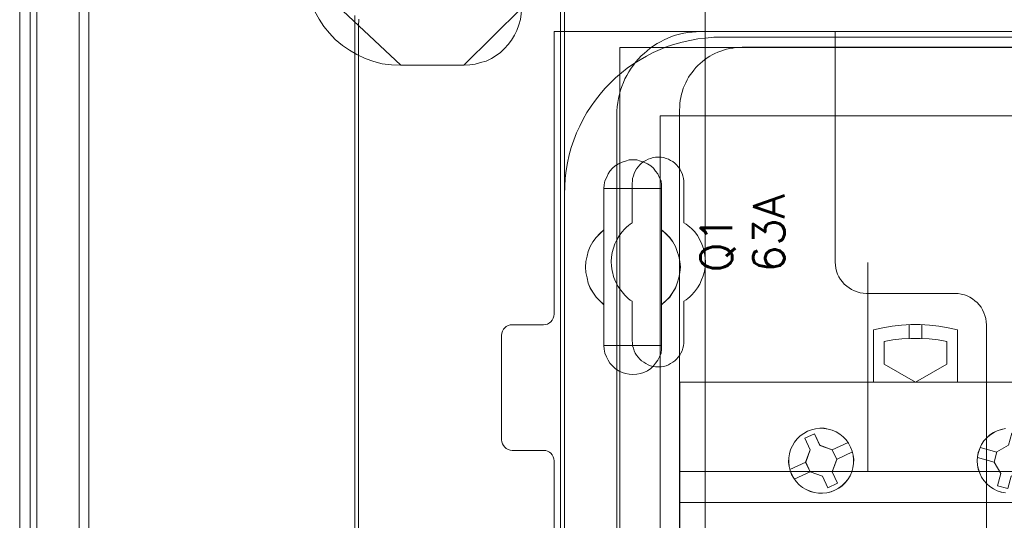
# Model space of a CAD drawing. Header units: millimetres. Extents: x 12819 to 17524, y -4386 to -1138.
# Tile 37 of 94: x 13061.84 to 13071.24, y -4196.23 to -4191.45. Entities that reach past the tile are written whole.
import ezdxf

# ---------------------------------------------------------------- set-up
doc = ezdxf.new("R2010")
doc.units = ezdxf.units.MM
doc.layers.get('0').update_dxf_attribs({"lineweight": 15})
for name, color, linetype, lineweight in [('30', 7, 'Continuous', 15), ('45', 7, 'Continuous', 15), ('5', 7, 'Continuous', 15), ('50', 7, 'Continuous', 15), ('60', 7, 'Continuous', 15)]:
    doc.layers.add(name, color=color, linetype=linetype, lineweight=lineweight)
doc.styles.get("Standard").update_dxf_attribs({"font": 'romans.shx', "width": 0.7, "oblique": 15})

# ---------------------------------------------------------------- blocks, each defined once
blk = doc.blocks.new('*U361')
at = {"layer": '5', "color": 7}
for points in [[(0, -20.806875), (0, -801.193125)], [(4.691526, -801.191862), (4.691526, -20.805885)], [(4.691526, -20.805885), (4.691526, -801.191862)], [(27.581393, -84.306905), (28.045406, -85.026183), (28.560976, -85.642706), (29.128103, -86.25923), (29.798343, -86.824377), (30.468584, -87.28677), (31.190381, -87.697786), (31.963736, -88.057425), (32.788648, -88.365687), (33.613559, -88.571195), (34.490028, -88.673949), (35.366496, -88.725326), (41.398662, -88.725326), (41.965789, -88.673949), (42.481359, -88.622572), (42.996928, -88.468441), (43.512498, -88.31431), (44.028068, -88.057425), (44.492081, -87.80054), (44.904536, -87.492278), (45.265435, -87.132639), (45.626334, -86.721623), (45.935676, -86.310607), (46.245018, -85.848214), (46.451246, -85.385821), (46.657473, -84.872052), (46.812144, -84.358282)], [(46.812144, -84.358282), (46.657473, -84.872052), (46.451246, -85.385821), (46.245018, -85.848214), (45.935676, -86.310607), (45.626334, -86.721623), (45.265435, -87.132639), (44.904536, -87.492278), (44.492081, -87.80054), (44.028068, -88.057425), (43.512498, -88.31431), (42.996928, -88.468441), (42.481359, -88.622572), (41.965789, -88.673949), (41.398662, -88.725326), (35.366496, -88.725326), (34.490028, -88.673949), (33.613559, -88.571195), (32.788648, -88.365687), (31.963736, -88.057425), (31.190381, -87.697786), (30.468584, -87.28677), (29.798343, -86.824377), (29.128103, -86.25923), (28.560976, -85.642706), (28.045406, -85.026183), (27.581393, -84.306905)], [(50.626053, -386.339993), (50.626053, -323.251474), (50.626053, -298.745591), (50.626053, -173.236429), (50.626053, -148.781921), (50.626053, -78.80915), (50.626053, -73.723024), (51.244753, -73.723024), (63.824993, -73.723024), (64.443693, -73.723024), (64.443693, -78.80915), (64.443693, -78.80915), (64.443693, -386.339993)], [(64.444011, -386.341156), (64.444011, -78.809169), (64.444011, -73.723024), (63.825252, -73.723024), (63.825252, -73.723024), (51.243807, -73.723024), (50.625047, -73.723024), (50.625047, -78.809169), (50.625047, -148.782201), (50.625047, -173.236799), (50.625047, -298.746429), (50.625047, -323.252402), (50.625047, -386.341156)]]:
    blk.add_lwpolyline(points, dxfattribs=at)
at = {"layer": '5', "color": 59}
for points in [[(4.691526, -12.740694), (4.691526, -801.192753), (4.691526, -12.740694)], [(-1, -20.807247), (-1, -801.192753), (-1, -20.807247)]]:
    blk.add_lwpolyline(points, close=True, dxfattribs=at)
at = {"layer": '5', "color": 7}
for points in [[(50.625047, -78.80939), (50.625047, -148.78409), (50.625047, -78.80939)], [(64.441749, -386.340811), (64.441749, -78.80939), (64.441749, -386.340811)], [(26.344026, -80.19699), (26.395588, -81.121749), (26.601837, -81.943757), (26.859648, -82.765766), (27.169021, -83.587774), (27.581519, -84.307031), (28.045578, -85.026288), (28.5612, -85.642795), (29.128384, -86.259301), (29.798693, -86.824431), (30.469001, -87.286811), (31.190872, -87.697815), (31.964305, -88.057444), (32.7893, -88.365697), (33.614295, -88.571199), (34.490852, -88.67395), (35.367409, -88.725326), (26.344026, -80.19699)], [(41.398078, -88.725326), (41.965265, -88.673937), (42.480889, -88.622548), (42.996514, -88.468382), (43.512138, -88.314216), (44.027762, -88.057272), (44.491824, -87.800329), (44.904324, -87.491997), (45.265261, -87.132276), (45.626198, -86.721166), (45.935572, -86.310056), (46.244947, -85.847558), (46.451196, -85.38506), (46.657446, -84.871173), (46.812133, -84.357286), (46.863696, -83.79201), (46.915258, -83.226734), (41.398078, -88.725326)], [(41.40034, -88.723073), (35.365147, -88.723073), (41.40034, -88.723073)], [(56.14341, -98.126879), (55.834021, -98.332379), (55.576197, -98.537879), (55.318373, -98.846129), (55.163678, -99.103005), (55.008984, -99.46263), (54.854289, -99.77088), (54.802724, -100.130505), (54.751159, -100.490131), (54.751159, -104.446009), (54.390206, -104.805634), (54.029252, -105.165259), (53.719863, -105.576259), (53.462039, -106.038635), (53.255779, -106.50101), (53.15265, -106.963386), (53.04952, -107.477136), (52.997955, -107.990886), (53.04952, -108.504637), (53.15265, -109.018387), (53.255779, -109.532138), (53.462039, -109.994513), (53.719863, -110.405513), (54.029252, -110.867889), (54.390206, -111.227514), (54.751159, -111.587139), (54.751159, -115.491642), (54.802724, -115.851267), (54.854289, -116.210893), (55.008984, -116.570518), (55.163678, -116.878768), (55.318373, -117.187018), (55.576197, -117.443894), (55.834021, -117.700769), (56.14341, -117.906269), (56.504364, -118.060394), (56.813753, -118.163144), (57.174707, -118.214519), (57.53566, -118.265894), (57.896614, -118.214519), (58.257568, -118.163144), (58.566957, -118.060394), (58.927911, -117.906269), (59.2373, -117.700769), (59.495124, -117.443894), (59.701383, -117.187018), (59.907643, -116.878768), (60.062337, -116.570518), (60.217032, -116.210893), (60.268597, -115.851267), (60.268597, -115.491642), (60.268597, -111.587139), (60.681115, -111.227514), (61.042069, -110.867889), (61.351458, -110.405513), (61.609282, -109.994513), (61.763977, -109.532138), (61.918671, -109.018387), (62.021801, -108.504637), (62.073366, -107.990886), (62.021801, -107.477136), (61.918671, -106.963386), (61.763977, -106.50101), (61.609282, -106.038635), (61.351458, -105.576259), (61.042069, -105.165259), (60.681115, -104.805634), (60.268597, -104.446009), (60.268597, -100.490131), (60.268597, -100.130505), (60.217032, -99.77088), (60.062337, -99.46263), (59.907643, -99.103005), (59.701383, -98.846129), (59.495124, -98.537879), (59.2373, -98.332379), (58.927911, -98.126879), (58.566957, -97.972754), (58.257568, -97.870004), (57.896614, -97.767253), (57.53566, -97.767253), (57.174707, -97.767253), (56.813753, -97.870004), (56.504364, -97.972754), (56.14341, -98.126879)], [(56.14341, -98.126879), (55.834021, -98.332379), (55.576197, -98.537879), (55.318373, -98.846129), (55.163678, -99.103005), (55.008984, -99.46263), (54.854289, -99.77088), (54.802724, -100.130505), (54.751159, -100.490131), (54.751159, -104.446009), (54.390206, -104.805634), (54.029252, -105.165259), (53.719863, -105.576259), (53.462039, -106.038635), (53.255779, -106.50101), (53.15265, -106.963386), (53.04952, -107.477136), (52.997955, -107.990886), (53.04952, -108.504637), (53.15265, -109.018387), (53.255779, -109.532138), (53.462039, -109.994513), (53.719863, -110.405513), (54.029252, -110.867889), (54.390206, -111.227514), (54.751159, -111.587139), (54.751159, -115.491642), (54.802724, -115.851267), (54.854289, -116.210893), (55.008984, -116.570518), (55.163678, -116.878768), (55.318373, -117.187018), (55.576197, -117.443894), (55.834021, -117.700769), (56.14341, -117.906269), (56.504364, -118.060394), (56.813753, -118.163144), (57.174707, -118.214519), (57.53566, -118.265894), (57.896614, -118.214519), (58.257568, -118.163144), (58.566957, -118.060394), (58.927911, -117.906269), (59.2373, -117.700769), (59.495124, -117.443894), (59.701383, -117.187018), (59.907643, -116.878768), (60.062337, -116.570518), (60.217032, -116.210893), (60.268597, -115.851267), (60.268597, -115.491642), (60.268597, -111.587139), (60.681115, -111.227514), (61.042069, -110.867889), (61.351458, -110.405513), (61.609282, -109.994513), (61.763977, -109.532138), (61.918671, -109.018387), (62.021801, -108.504637), (62.073366, -107.990886), (62.021801, -107.477136), (61.918671, -106.963386), (61.763977, -106.50101), (61.609282, -106.038635), (61.351458, -105.576259), (61.042069, -105.165259), (60.681115, -104.805634), (60.268597, -104.446009), (60.268597, -100.490131), (60.268597, -100.130505), (60.217032, -99.77088), (60.062337, -99.46263), (59.907643, -99.103005), (59.701383, -98.846129), (59.495124, -98.537879), (59.2373, -98.332379), (58.927911, -98.126879), (58.566957, -97.972754), (58.257568, -97.870004), (57.896614, -97.767253), (57.53566, -97.767253), (57.174707, -97.767253), (56.813753, -97.870004), (56.504364, -97.972754), (56.14341, -98.126879)], [(54.751159, -100.490131), (54.802724, -100.130505), (54.854289, -99.77088), (55.008984, -99.46263), (55.163678, -99.103005), (55.318373, -98.846129), (55.576197, -98.537879), (55.834021, -98.332379), (56.14341, -98.126879), (56.504364, -97.972754), (56.813753, -97.870004), (57.174707, -97.767253), (57.53566, -97.767253), (57.896614, -97.767253), (58.257568, -97.870004), (58.566957, -97.972754), (58.927911, -98.126879), (59.2373, -98.332379), (59.495124, -98.537879), (59.701383, -98.846129), (59.907643, -99.103005), (60.062337, -99.46263), (60.217032, -99.77088), (60.268597, -100.130505), (60.268597, -100.490131), (60.268597, -104.446009), (60.681115, -104.805634), (61.042069, -105.165259), (61.351458, -105.576259), (61.609282, -106.038635), (61.763977, -106.50101), (61.918671, -106.963386), (62.021801, -107.477136), (62.073366, -107.990886), (62.021801, -108.504637), (61.918671, -109.018387), (61.763977, -109.532138), (61.609282, -109.994513), (61.351458, -110.405513), (61.042069, -110.867889), (60.681115, -111.227514), (60.268597, -111.587139), (60.268597, -115.491642), (60.268597, -115.851267), (60.217032, -116.210893), (60.062337, -116.570518), (59.907643, -116.878768), (59.701383, -117.187018), (59.495124, -117.443894), (59.2373, -117.700769), (58.927911, -117.906269), (58.566957, -118.060394), (58.257568, -118.163144), (57.896614, -118.214519), (57.53566, -118.265894), (57.174707, -118.214519), (56.813753, -118.163144), (56.504364, -118.060394), (56.14341, -117.906269), (55.834021, -117.700769), (55.576197, -117.443894), (55.318373, -117.187018), (55.163678, -116.878768), (55.008984, -116.570518), (54.854289, -116.210893), (54.802724, -115.851267), (54.751159, -115.491642), (54.751159, -111.587139), (54.390206, -111.227514), (54.029252, -110.867889), (53.719863, -110.405513), (53.462039, -109.994513), (53.255779, -109.532138), (53.15265, -109.018387), (53.04952, -108.504637), (52.997955, -107.990886), (53.04952, -107.477136), (53.15265, -106.963386), (53.255779, -106.50101), (53.462039, -106.038635), (53.719863, -105.576259), (54.029252, -105.165259), (54.390206, -104.805634), (54.751159, -104.446009), (54.751159, -100.490131)], [(60.268237, -100.490644), (60.268237, -100.130951), (60.216674, -99.771258), (60.061987, -99.46295), (59.9073, -99.103257), (59.70105, -98.846333), (59.4948, -98.538024), (59.236988, -98.332486), (58.927613, -98.126947), (58.566676, -97.972792), (58.257302, -97.870023), (57.896365, -97.767253), (57.535428, -97.767253), (57.174491, -97.767253), (56.813554, -97.870023), (56.504179, -97.972792), (56.143242, -98.126947), (55.833868, -98.332486), (55.576055, -98.538024), (55.318243, -98.846333), (55.163556, -99.103257), (55.008869, -99.46295), (54.854181, -99.771258), (54.802619, -100.130951), (54.751057, -100.490644), (60.268237, -100.490644)], [(54.751057, -100.488392), (54.751057, -104.446206), (54.751057, -100.488392)], [(60.265975, -104.446206), (60.265975, -100.488392), (60.265975, -104.446206)], [(54.751057, -104.443954), (54.390124, -104.803786), (54.029191, -105.163618), (53.71982, -105.574855), (53.462011, -106.037496), (53.255764, -106.500138), (53.15264, -106.962779), (53.049517, -107.476825), (52.997955, -107.990872), (53.049517, -108.504918), (53.15264, -109.018964), (53.255764, -109.53301), (53.462011, -109.995651), (53.71982, -110.406888), (54.029191, -110.86953), (54.390124, -111.229362), (54.751057, -111.589194), (54.751057, -104.443954)], [(60.265975, -111.589194), (60.679093, -111.229362), (61.040571, -110.86953), (61.350409, -110.406888), (61.608608, -109.995651), (61.763527, -109.53301), (61.918446, -109.018964), (62.021726, -108.504918), (62.073366, -107.990872), (62.021726, -107.476825), (61.918446, -106.962779), (61.763527, -106.500138), (61.608608, -106.037496), (61.350409, -105.574855), (61.040571, -105.163618), (60.679093, -104.803786), (60.265975, -104.443954), (60.265975, -111.589194)], [(54.751057, -111.586942), (54.751057, -115.492946), (54.751057, -111.586942)], [(60.265975, -115.492946), (60.265975, -111.586942), (60.265975, -115.492946)], [(54.751057, -115.490694), (54.802619, -115.850442), (54.854181, -116.21019), (55.008869, -116.569938), (55.163556, -116.878294), (55.318243, -117.18665), (55.576055, -117.443613), (55.833868, -117.700576), (56.143242, -117.906146), (56.504179, -118.060324), (56.813554, -118.163109), (57.174491, -118.214502), (57.535428, -118.265894), (57.896365, -118.214502), (58.257302, -118.163109), (58.566676, -118.060324), (58.927613, -117.906146), (59.236988, -117.700576), (59.4948, -117.443613), (59.70105, -117.18665), (59.9073, -116.878294), (60.061987, -116.569938), (60.216674, -116.21019), (60.268237, -115.850442), (60.268237, -115.490694), (54.751057, -115.490694)]]:
    blk.add_lwpolyline(points, close=True, dxfattribs=at)
at = {"layer": '50', "color": 7}
for points in [[(0.649213, -21.872151), (0.649213, -799.818634)], [(5.609925, -21.86776), (5.609925, -799.825272)], [(31.387661, -84.322688), (31.336407, -84.987915), (31.336407, -85.653142), (31.336407, -397.951653)], [(56.293786, -87.015604), (391.450601, -87.015604), (391.450601, -733.909907), (56.293786, -733.909907), (56.293786, -87.015604)], [(60.130251, -93.559401), (387.614136, -93.559401), (387.614136, -379.519945), (60.130251, -379.519945), (60.130251, -93.559401)]]:
    blk.add_lwpolyline(points, dxfattribs=at)
blk = doc.blocks.new('*U362')
at = {"layer": '60', "color": 7}
for points in [[(30.999359, -83.967466), (30.999359, -398.032167)], [(50.996026, -70.999633), (396.967781, -70.999633), (396.967781, -411), (50.996026, -411), (50.996026, -70.999633)], [(381.957446, -86.044734), (66.031673, -86.044734), (65.246985, -86.044734), (64.462296, -86.120718), (63.728232, -86.196702), (62.968856, -86.348669), (62.234793, -86.500637), (61.526042, -86.70326), (60.817291, -86.931211), (60.133852, -87.209818), (59.475726, -87.513753), (58.8176, -87.843016), (58.210099, -88.197607), (57.602598, -88.577526), (56.995097, -89.008101), (56.438222, -89.438675), (55.881346, -89.919906), (55.375095, -90.426464), (54.868844, -90.933022), (54.413219, -91.490237), (53.957593, -92.047451), (53.552592, -92.629993), (53.147592, -93.237863), (52.793216, -93.871061), (52.464153, -94.529587), (52.160403, -95.188113), (51.907278, -95.871967), (51.654152, -96.581148), (51.451652, -97.29033), (51.299777, -98.02484), (51.173214, -98.759349), (51.071964, -99.519187), (51.021339, -100.304352), (50.996026, -101.06419), (50.996026, -381.064335)]]:
    blk.add_lwpolyline(points, dxfattribs=at)
blk = doc.blocks.new('*U363')
at = {"layer": '50', "color": 7}
for points in [[(55.999717, -152.523785), (55.999717, -93.507198), (55.999717, -93.086852), (56.041717, -92.687523), (56.083717, -92.288194), (56.167718, -91.888866), (56.251718, -91.489537), (56.356718, -91.111225), (56.482718, -90.753931), (56.629718, -90.37562), (56.776719, -90.018326), (56.965719, -89.682049), (57.154719, -89.345772), (57.36472, -89.009495), (57.57472, -88.715253), (57.82672, -88.399993), (58.078721, -88.105751), (58.330721, -87.832526), (58.603722, -87.580318), (58.897722, -87.328111), (59.191723, -87.075903), (59.506723, -86.86573), (59.842724, -86.655557), (60.178724, -86.466401), (60.514725, -86.277246), (60.871725, -86.130124), (61.228726, -85.983003), (61.606727, -85.8569), (61.984727, -85.751813), (62.383728, -85.667744), (62.782729, -85.583675), (63.181729, -85.54164), (63.58073, -85.520623), (64.000731, -85.499605), (383.999269, -85.499605)], [(379.96686, -86.990825), (67.97014, -86.990825), (67.67614, -87.011843), (67.36114, -87.03286), (67.067141, -87.074896), (66.773141, -87.116931), (66.479141, -87.179984), (66.185141, -87.264054), (65.912142, -87.369142), (65.639142, -87.47423), (65.366142, -87.579318), (65.114142, -87.726441), (64.862143, -87.852546), (64.631143, -88.020687), (64.379143, -88.188828), (64.169143, -88.356969), (63.938143, -88.546127), (63.728144, -88.756303), (63.539144, -88.945461), (63.350144, -89.176655), (63.182144, -89.407848), (63.014144, -89.639042), (62.846144, -89.870235), (62.699144, -90.122446), (62.573145, -90.395675), (62.468145, -90.647886), (62.342145, -90.921115), (62.258145, -91.194344), (62.174145, -91.48859), (62.111145, -91.782836), (62.048145, -92.077082), (62.027145, -92.371329), (62.006145, -92.686593), (61.985145, -93.001856), (61.985145, -227.997848)], [(379.96686, -86.990825), (67.97014, -86.990825), (67.67614, -87.011844), (67.36114, -87.032863), (67.067141, -87.0749), (66.773141, -87.116938), (66.479141, -87.179994), (66.185141, -87.26407), (65.912142, -87.369163), (65.639142, -87.474257), (65.366142, -87.579351), (65.114142, -87.726483), (64.862143, -87.852596), (64.631143, -88.020746), (64.379143, -88.188896), (64.169143, -88.357047), (63.938143, -88.546216), (63.728144, -88.756404), (63.539144, -88.945573), (63.350144, -89.17678), (63.182144, -89.407987), (63.014144, -89.639193), (62.846144, -89.8704), (62.699144, -90.122626), (62.573145, -90.39587), (62.468145, -90.648095), (62.342145, -90.92134), (62.258145, -91.194584), (62.174145, -91.488847), (62.111145, -91.78311), (62.048145, -92.077373), (62.027145, -92.371637), (62.006145, -92.686919), (61.985145, -93.0022), (61.985145, -127.515061), (386.014855, -127.515061)], [(379.96686, -86.990825), (67.97014, -86.990825), (67.67614, -87.011844), (67.36114, -87.032863), (67.067141, -87.0749), (66.773141, -87.116938), (66.479141, -87.179994), (66.185141, -87.26407), (65.912142, -87.369163), (65.639142, -87.474257), (65.366142, -87.579351), (65.114142, -87.726483), (64.862143, -87.852596), (64.631143, -88.020746), (64.379143, -88.188896), (64.169143, -88.357047), (63.938143, -88.546216), (63.728144, -88.756404), (63.539144, -88.945573), (63.350144, -89.17678), (63.182144, -89.407987), (63.014144, -89.639193), (62.846144, -89.8704), (62.699144, -90.122626), (62.573145, -90.39587), (62.468145, -90.648095), (62.342145, -90.92134), (62.258145, -91.194584), (62.174145, -91.488847), (62.111145, -91.78311), (62.048145, -92.077373), (62.027145, -92.371637), (62.006145, -92.686919), (61.985145, -93.0022), (61.985145, -127.515061), (386.014855, -127.515061)], [(79.961787, -127.557861), (79.961787, -107.545781)]]:
    blk.add_lwpolyline(points, dxfattribs=at)
blk = doc.blocks.new('*U364')
at = {"layer": '30', "color": 7}
for points in [[(50.011677, -194.482404), (50.011677, -126.5173), (49.989301, -126.314688), (49.92217, -126.112076), (49.832663, -125.931976), (49.698403, -125.774389), (49.564143, -125.661827), (49.385129, -125.571777), (49.206115, -125.526752), (49.004724, -125.504239), (46.006241, -125.504239), (46.006241, -125.504239), (45.804851, -125.481727), (45.625837, -125.41419), (45.446823, -125.32414), (45.312562, -125.189065), (45.178302, -125.05399), (45.088795, -124.873891), (45.021665, -124.693791), (44.999288, -124.491179), (44.999288, -114.540673), (45.021665, -114.315549), (45.088795, -114.112937), (45.178302, -113.932837), (45.312562, -113.797762), (45.446823, -113.662688), (45.625837, -113.572638), (45.804851, -113.527613), (46.006241, -113.5051), (49.004724, -113.5051), (49.206115, -113.482588), (49.385129, -113.437563), (49.564143, -113.325001), (49.698403, -113.212439), (49.832663, -113.054851), (49.92217, -112.874752), (49.989301, -112.694652), (50.011677, -112.49204), (50.011677, -85.499605), (76.841386, -85.499605), (76.841386, -107.516787), (76.863763, -107.809449), (76.908516, -108.102111), (76.975646, -108.394773), (77.065153, -108.664922), (77.199414, -108.935072), (77.356051, -109.182709), (77.535065, -109.407833), (77.714079, -109.632958), (77.937846, -109.813058), (78.161613, -109.993157), (78.407757, -110.150745), (78.676278, -110.263307), (78.944799, -110.375869), (79.21332, -110.443406), (79.526594, -110.488431), (79.817492, -110.510944), (88.298275, -110.510944), (88.589173, -110.533456), (88.880071, -110.578481), (89.170968, -110.646019), (89.439489, -110.758581), (89.70801, -110.871143), (89.954154, -111.02873), (90.177921, -111.20883), (90.379312, -111.38893), (90.580703, -111.614054), (90.759717, -111.839179), (90.893977, -112.086816), (91.028237, -112.356965), (91.140121, -112.627115), (91.207251, -112.919777), (91.252005, -113.212439), (91.274382, -113.5051), (91.274382, -207.494604)], [(46.006241, -125.504239), (45.804851, -125.481727), (45.625837, -125.41419), (45.446823, -125.32414), (45.312562, -125.189065), (45.178302, -125.05399), (45.088795, -124.873891), (45.021665, -124.693791), (44.999288, -124.491179), (44.999288, -114.540673), (45.021665, -114.315549), (45.088795, -114.112937), (45.178302, -113.932837), (45.312562, -113.797762), (45.446823, -113.662688), (45.625837, -113.572638), (45.804851, -113.527613), (46.006241, -113.5051), (49.004724, -113.5051), (49.206115, -113.482588), (49.385129, -113.437563), (49.564143, -113.325001), (49.698403, -113.212439), (49.832663, -113.054851), (49.92217, -112.874752), (49.989301, -112.694652), (50.011677, -112.49204), (50.011677, -85.499605), (76.841386, -85.499605), (76.841386, -107.516787), (76.863763, -107.809449), (76.908516, -108.102111), (76.975646, -108.394773), (77.065153, -108.664922), (77.199414, -108.935072), (77.356051, -109.182709), (77.535065, -109.407833), (77.714079, -109.632958), (77.937846, -109.813058), (78.161613, -109.993157), (78.407757, -110.150745), (78.676278, -110.263307), (78.944799, -110.375869), (79.21332, -110.443406), (79.526594, -110.488431), (79.817492, -110.510944), (88.298275, -110.510944), (88.589173, -110.533456), (88.880071, -110.578481), (89.170968, -110.646019), (89.439489, -110.758581), (89.70801, -110.871143), (89.954154, -111.02873), (90.177921, -111.20883), (90.379312, -111.38893), (90.580703, -111.614054), (90.759717, -111.839179), (90.893977, -112.086816), (91.028237, -112.356965), (91.140121, -112.627115), (91.207251, -112.919777), (91.252005, -113.212439), (91.274382, -113.5051), (91.274382, -207.494604)], [(50.011677, -194.482404), (50.011677, -126.5173), (49.989301, -126.314688), (49.92217, -126.112076), (49.832663, -125.931976), (49.698403, -125.774389), (49.564143, -125.661827), (49.385129, -125.571777), (49.206115, -125.526752), (49.004724, -125.504239), (46.006241, -125.504239)], [(62.409866, -115.01456), (62.409866, -111.254835), (62.611269, -111.119755), (62.790294, -110.984675), (62.969319, -110.849595), (63.125966, -110.692002), (63.416881, -110.354302), (63.685418, -109.994089), (63.909199, -109.633876), (64.088224, -109.228636), (64.244871, -108.823396), (64.356761, -108.418156), (64.423895, -107.990403), (64.446273, -107.540137), (64.423895, -107.112384), (64.356761, -106.662117), (64.267249, -106.234364), (64.110602, -105.806611), (63.931577, -105.401371), (63.707796, -104.996131), (63.439259, -104.635918), (63.125966, -104.320731), (62.969319, -104.185652), (62.790294, -104.028058), (62.611269, -103.892978), (62.409866, -103.757898), (62.409866, -100.020687), (62.387488, -99.77304), (62.36511, -99.525393), (62.297976, -99.277747), (62.230842, -99.052614), (62.118951, -98.82748), (62.007061, -98.624861), (61.850414, -98.422241), (61.693767, -98.242134), (61.537121, -98.084541), (61.335718, -97.926947), (61.134315, -97.814381), (60.932912, -97.701814), (60.709131, -97.611761), (60.462972, -97.544221), (60.216813, -97.499194), (59.970654, -97.499194), (59.702116, -97.499194), (59.455957, -97.544221), (59.209798, -97.611761), (58.986017, -97.701814), (58.762236, -97.814381), (58.560833, -97.926947), (58.359431, -98.084541), (58.180406, -98.242134), (58.023759, -98.422241), (57.88949, -98.624861), (57.755222, -98.82748), (57.665709, -99.052614), (57.576197, -99.277747), (57.509063, -99.525393), (57.486685, -99.77304), (57.464307, -100.020687), (57.464307, -103.757898), (57.285282, -103.892978), (57.106257, -104.028058), (56.927232, -104.185652), (56.770585, -104.343245), (56.47967, -104.658431), (56.211133, -105.018644), (55.987352, -105.401371), (55.808327, -105.784097), (55.674059, -106.189337), (55.562168, -106.61709), (55.495034, -107.044844), (55.472656, -107.472597), (55.495034, -107.922863), (55.53979, -108.350616), (55.606924, -108.57575), (55.651681, -108.77837), (55.718815, -109.003503), (55.808327, -109.206123), (55.89784, -109.431256), (56.00973, -109.633876), (56.121621, -109.836496), (56.255889, -110.039116), (56.502048, -110.376816), (56.770585, -110.692002), (56.927232, -110.849595), (57.083879, -110.984675), (57.262904, -111.142269), (57.464307, -111.254835), (57.464307, -115.01456), (57.486685, -115.262207), (57.509063, -115.509853), (57.576197, -115.7575), (57.665709, -115.982633), (57.755222, -116.207766), (57.88949, -116.410386), (58.023759, -116.613006), (58.180406, -116.793113), (58.359431, -116.950706), (58.560833, -117.085786), (58.762236, -117.220866), (58.986017, -117.333433), (59.209798, -117.423486), (59.455957, -117.491026), (59.702116, -117.513539), (59.970654, -117.536053), (60.216813, -117.513539), (60.462972, -117.491026), (60.709131, -117.423486), (60.932912, -117.333433), (61.134315, -117.220866), (61.335718, -117.085786), (61.537121, -116.950706), (61.693767, -116.793113), (61.850414, -116.613006), (62.007061, -116.410386), (62.118951, -116.207766), (62.230842, -115.982633), (62.297976, -115.7575), (62.36511, -115.509853), (62.387488, -115.262207), (62.409866, -115.01456)]]:
    blk.add_lwpolyline(points, dxfattribs=at)
blk = doc.blocks.new('*U365')
at = {"layer": '45', "color": 7}
for points in [[(80.502421, -119.004746), (80.502421, -113.998449), (80.502421, -113.998449), (81.374606, -113.799368), (82.264353, -113.652986), (83.159952, -113.553445), (84.049698, -113.494892), (84.951152, -113.494892), (85.846752, -113.553445), (86.748205, -113.652986), (87.632097, -113.799368), (88.510136, -113.998449), (88.510136, -113.998449), (88.510136, -119.004746), (80.502421, -119.004746)], [(81.502254, -117.270403), (81.502254, -115.096615), (81.502254, -115.096615), (82.351345, -114.950133), (83.206292, -114.850525), (84.067094, -114.803651), (84.939608, -114.803651), (85.80041, -114.850525), (86.655357, -114.950133), (87.510303, -115.096615), (87.510303, -115.096615), (87.510303, -117.270403), (87.510303, -117.270403), (84.506279, -119.004746), (84.506279, -119.004746), (81.502254, -117.270403), (81.502254, -117.270403)], [(98.005224, -118.993483), (116.007816, -118.993483), (116.007816, -118.993483), (116.007816, -202.003968), (116.007816, -202.003968), (98.005224, -202.003968), (98.005224, -202.003968), (79.996785, -202.003968), (79.996785, -202.003968), (61.994193, -202.003968), (61.994193, -202.003968), (61.994193, -118.993483), (61.994193, -118.993483), (79.996785, -118.993483), (79.996785, -118.993483), (98.005224, -118.993483), (98.005224, -118.993483)], [(98.002962, -118.997989), (116.00103, -118.997989), (116.00103, -201.999463), (98.002962, -201.999463), (79.999048, -201.999463), (62.00098, -201.999463), (62.00098, -118.997989), (79.999048, -118.997989), (98.002962, -118.997989)], [(78.316177, -125.190831), (78.122866, -124.827712), (77.882692, -124.499734), (77.601513, -124.206896), (77.285186, -123.955055), (76.933713, -123.744212), (76.558807, -123.580223), (76.178044, -123.468945), (75.773849, -123.398664), (75.369654, -123.392807), (74.965459, -123.439661), (74.567122, -123.539226), (74.186358, -123.679788), (73.834884, -123.878918), (73.506842, -124.119045), (73.213947, -124.400169), (72.956199, -124.716434), (72.751173, -125.067839), (72.581294, -125.436814), (72.475852, -125.82336), (72.405557, -126.227476), (72.399699, -126.631592), (72.440704, -127.035708), (72.540289, -127.433968), (72.686736, -127.814657), (72.885905, -128.166062), (73.126078, -128.49404), (73.407258, -128.792735), (73.717726, -129.044575), (74.075058, -129.255418), (74.438248, -129.419407), (74.830727, -129.536543), (75.234922, -129.59511), (75.639117, -129.600967), (76.043312, -129.55997), (76.441649, -129.460405), (76.816555, -129.319843), (77.173886, -129.114856), (77.501929, -128.880586), (77.794824, -128.593605), (78.052571, -128.283197), (78.263455, -127.937649), (78.421619, -127.562816), (78.532919, -127.170414), (78.597356, -126.772154), (78.609071, -126.362182), (78.568066, -125.958066), (78.468482, -125.565663), (78.316177, -125.190831)], [(78.309924, -125.193674), (78.116965, -124.831346), (77.877229, -124.504082), (77.596562, -124.211881), (77.280812, -123.960589), (76.929978, -123.750205), (76.555755, -123.586573), (76.175686, -123.475537), (75.772227, -123.405409), (75.368768, -123.399565), (74.965309, -123.446317), (74.567698, -123.545665), (74.187628, -123.685921), (73.836794, -123.884617), (73.509349, -124.124221), (73.216988, -124.404734), (72.95971, -124.72031), (72.755057, -125.07095), (72.585487, -125.439122), (72.480237, -125.824826), (72.41007, -126.228063), (72.404223, -126.631299), (72.445154, -127.034535), (72.544557, -127.431928), (72.690737, -127.811788), (72.889543, -128.162428), (73.12928, -128.489692), (73.409946, -128.787736), (73.71985, -129.039029), (74.076531, -129.249413), (74.439059, -129.413045), (74.830823, -129.529925), (75.234282, -129.588365), (75.63774, -129.594209), (76.041199, -129.553301), (76.438811, -129.453953), (76.813033, -129.313697), (77.169714, -129.109157), (77.497159, -128.875397), (77.789521, -128.58904), (78.046799, -128.279308), (78.257299, -127.934512), (78.415174, -127.560496), (78.526271, -127.168947), (78.590591, -126.771555), (78.602285, -126.362475), (78.561355, -125.959239), (78.461952, -125.56769), (78.309924, -125.193674)], [(75.36304, -125.019921), (74.852324, -123.92442), (74.852324, -123.92442), (73.942428, -124.346217), (73.942428, -124.346217), (74.453144, -125.441718), (74.453144, -125.441718), (74.018742, -126.642668), (74.018742, -126.642668), (74.441404, -127.550703), (74.441404, -127.550703), (75.638944, -127.984217), (75.638944, -127.984217), (76.14966, -129.073859), (76.14966, -129.073859), (77.059556, -128.652062), (77.059556, -128.652062), (76.54884, -127.56242), (76.54884, -127.56242), (76.989112, -126.36147), (76.989112, -126.36147), (76.566451, -125.453434), (76.566451, -125.453434), (75.36304, -125.019921), (75.36304, -125.019921)], [(75.364672, -125.024282), (74.855809, -123.931178), (73.949215, -124.352052), (74.458077, -125.445157), (74.025252, -126.64348), (74.446379, -127.549529), (75.639575, -127.982095), (76.148437, -129.069354), (77.055032, -128.648479), (76.546169, -127.56122), (76.984844, -126.362897), (76.563716, -125.456848), (75.364672, -125.024282)], [(93.380151, -125.023949), (93.696011, -123.85459), (94.661137, -124.111849), (94.351127, -125.281208), (94.988695, -126.380406), (94.725479, -127.350975), (93.62582, -127.982429), (93.31581, -129.145942), (92.344834, -128.882836), (92.660694, -127.72517), (92.023126, -126.625972), (92.280493, -125.655403), (93.380151, -125.023949)]]:
    blk.add_lwpolyline(points, close=True, dxfattribs=at)
for points in [[(83.897783, -114.814914), (83.897783, -113.506155)], [(85.101202, -114.814914), (85.101202, -113.506155)], [(93.092087, -123.416229), (92.699692, -123.498206), (92.307297, -123.632882), (91.950042, -123.808546), (91.610357, -124.03691), (91.305812, -124.306262), (91.036406, -124.604892), (90.807997, -124.944509), (90.632298, -125.313405), (90.503452, -125.699866), (90.421459, -126.092184), (90.392176, -126.496212), (90.421459, -126.906095), (90.503452, -127.304268), (90.632298, -127.684874), (90.813854, -128.05377), (91.036406, -128.393388), (91.305812, -128.697873), (91.6045, -128.961369), (91.944186, -129.189733), (92.313154, -129.365397), (92.699692, -129.500073), (93.092087, -129.576195)], [(93.09268, -123.422944), (92.700856, -123.504772), (92.309033, -123.639204), (91.952298, -123.81455), (91.613107, -124.0425), (91.309005, -124.311364), (91.039992, -124.609452), (90.811916, -124.948454), (90.636472, -125.316681), (90.507814, -125.702442), (90.42594, -126.094048), (90.3967, -126.497343), (90.42594, -126.906484), (90.507814, -127.303935), (90.636472, -127.683851), (90.817764, -128.052078), (91.039992, -128.39108), (91.309005, -128.695013), (91.607259, -128.958032), (91.94645, -129.185981), (92.314881, -129.361327), (92.700856, -129.495759), (93.09268, -129.571742)], [(93.313954, -129.150447), (92.339275, -128.886893), (92.339275, -128.886893), (92.656339, -127.727256), (92.656339, -127.727256), (92.016339, -126.626186), (92.016339, -126.626186), (92.274688, -125.653965), (92.274688, -125.653965), (93.378541, -125.021435)], [(76.555115, -125.462944), (78.0707, -124.748871)], [(76.97586, -126.368489), (78.491444, -125.654415)], [(90.665886, -125.221917), (92.285525, -125.667931)], [(72.517327, -127.343864), (74.030649, -126.636548)], [(90.410272, -126.186028), (92.029912, -126.632043)], [(72.938071, -128.249408), (74.451393, -127.542092)]]:
    blk.add_lwpolyline(points, dxfattribs=at)
at = {"layer": '45', "color": 251}
blk.add_lwpolyline([(61.994193, -130.492996), (116.007816, -130.492996)], dxfattribs=at)

msp = doc.modelspace()

# ---------------------------------------------------------------- block references
at = {"xscale": 0.1000000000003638, "yscale": 0.1000000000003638, "zscale": 0.1000000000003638}
for name in ['*U361', '*U362', '*U364', '*U363']:
    msp.add_blockref(name, (13061.9398, -4183.0131), dxfattribs=at)
ref = msp.add_blockref('*U365', (13061.9398, -4183.0131), dxfattribs=dict(xscale=0.1000000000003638, yscale=0.1000000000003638, zscale=0.1000000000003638))
ref.add_attrib('Oznakowanie', 'Q1', (13068.6398, -4193.8631), dxfattribs={"height": 0.3, "rotation": 90, "flags": 2})
ref.add_attrib('Pr¹d znamionowy', '63A', (13069.1398, -4193.8631), dxfattribs={"height": 0.3, "rotation": 90, "flags": 2})

doc.saveas('drawing.dxf')
